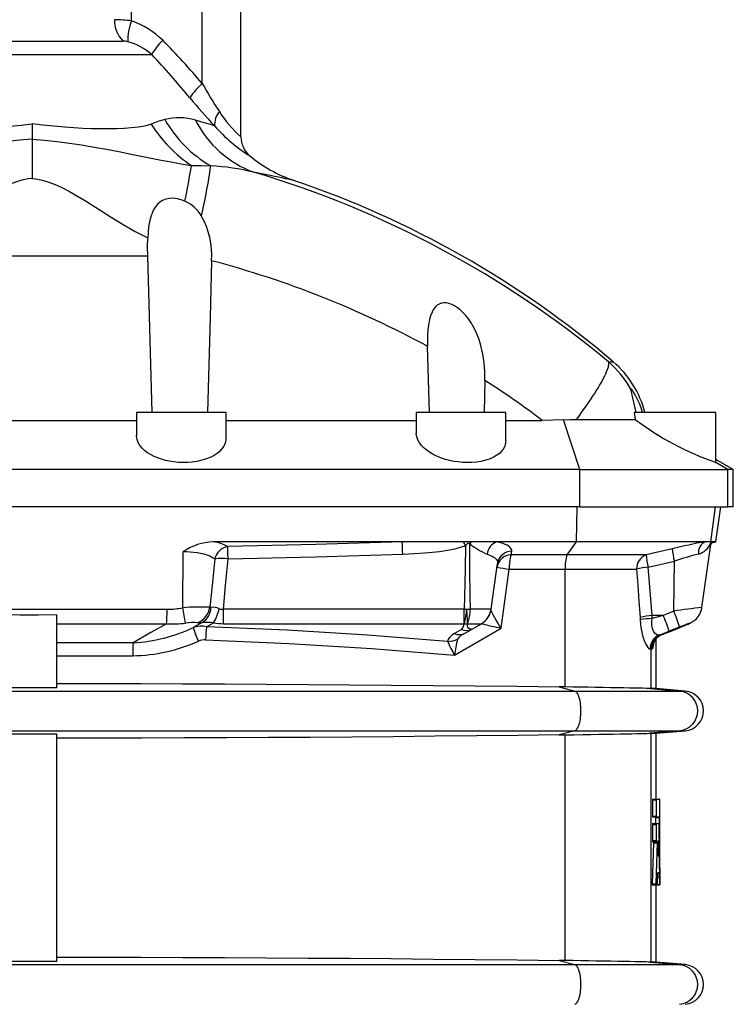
# Model space of a CAD drawing. Extents: x -62 to 1625, y -174 to 2182.
# Tile 8 of 9: x 1320 to 1607, y 1217 to 1612. Entities that reach past the tile are written whole.
import ezdxf

# ---------------------------------------------------------------- set-up
doc = ezdxf.new("R2010")
doc.units = 0
doc.layers.get('0').update_dxf_attribs({"linetype": 'CONTINUOUS'})

msp = doc.modelspace()

# ---------------------------------------------------------------- linework, layer by layer
at = {"color": 7, "linetype": 'CONTINUOUS'}
for p, q in [((1365.01, 1612), (1365.01, 1624.59)), ((1393.48, 1586.78), (1393.48, 1624.59)), ((1409.04, 1565.38), (1409.04, 1624.59)), ((1288.47, 1603.89), (1361.61, 1603.89)), ((1276.89, 1598.49), (1373.19, 1598.49)), ((1325.04, 1570.67), (1325.04, 1564.45)), ((1325.04, 1564.45), (1325.04, 1548.69)), ((1278.56, 1517.55), (1371.52, 1517.55)), ((1373.3, 1454.59), (1371.52, 1517.55)), ((1484.81, 1454.59), (1484.04, 1481.15)), ((1556.85, 1474.93), (1558.74, 1474.93)), ((1507.13, 1467.47), (1506.79, 1454.59)), ((1367.04, 1454.59), (1367.04, 1445.29)), ((1403.04, 1454.59), (1367.04, 1454.59)), ((1403.04, 1444.2), (1403.04, 1454.59)), ((1479.54, 1454.59), (1479.54, 1446.29)), ((1515.54, 1454.59), (1479.54, 1454.59)), ((1515.54, 1443.16), (1515.54, 1454.59)), ((1567.12, 1454.59), (1567.56, 1451.77)), ((1600.04, 1454.59), (1567.12, 1454.59)), ((1600.04, 1434.58), (1600.04, 1454.59)), ((1283.04, 1451.4), (1367.04, 1451.4)), ((1403.04, 1451.4), (1479.54, 1451.4)), ((1515.54, 1451.4), (1530.17, 1451.4)), ((1545.25, 1431.59), (1538.69, 1451.61)), ((1604.9, 1431.59), (1599.78, 1434.56)), ((1607.04, 1431.59), (1600.04, 1435.63)), ((1545.25, 1431.59), (1104.83, 1431.59)), ((1545.25, 1431.59), (1604.9, 1431.59)), ((1545.25, 1416.59), (1545.25, 1431.59)), ((1607.04, 1431.59), (1604.9, 1431.59)), ((1604.9, 1416.59), (1604.9, 1431.59)), ((1607.04, 1416.59), (1607.04, 1431.59)), ((1545.25, 1416.59), (1104.83, 1416.59)), ((1543.94, 1402.59), (1544.31, 1416.59)), ((1545.25, 1416.59), (1604.9, 1416.59)), ((1597.96, 1402.59), (1599.92, 1416.59)), ((1600.07, 1402.59), (1602.04, 1416.59)), ((1607.04, 1416.59), (1604.9, 1416.59)), ((1473.89, 1402.59), (1397.89, 1402.59)), ((1498.49, 1402.59), (1473.89, 1402.59)), ((1501.6, 1402.59), (1498.49, 1402.59)), ((1511.82, 1402.59), (1501.6, 1402.59)), ((1543.94, 1402.59), (1511.82, 1402.59)), ((1540.23, 1397.34), (1543.94, 1402.59)), ((1595.75, 1402.59), (1543.94, 1402.59)), ((1594.44, 1376.15), (1598, 1401.48)), ((1597.96, 1402.59), (1595.75, 1402.59)), ((1599.08, 1402.59), (1597.96, 1402.59)), ((1598.29, 1402.11), (1600.07, 1402.59)), ((1598.96, 1402.56), (1598.9, 1402.54)), ((1598.94, 1402.55), (1599.08, 1402.59)), ((1599.08, 1402.59), (1598.96, 1402.56)), ((1600.07, 1402.59), (1599.08, 1402.59)), ((1385.68, 1376.06), (1385.85, 1398.66)), ((1517.7, 1397.34), (1517.91, 1398.79)), ((1582.46, 1399.77), (1571.98, 1397.34)), ((1509.65, 1375.45), (1512.23, 1393.83)), ((1540.23, 1397.34), (1517.7, 1397.34)), ((1571.98, 1397.34), (1540.23, 1397.34)), ((1572.79, 1392.38), (1583.35, 1394.81)), ((1583.1, 1374.67), (1583.35, 1394.81)), ((1513.64, 1367.86), (1516.95, 1391.55)), ((1516.95, 1391.55), (1539.39, 1391.55)), ((1539.39, 1344.24), (1539.39, 1391.55)), ((1539.39, 1391.55), (1568.16, 1391.55)), ((1270.75, 1375.45), (1379.33, 1375.45)), ((1498.84, 1375.45), (1401.97, 1375.45)), ((1401.97, 1369.64), (1401.97, 1375.45)), ((1498.84, 1369.64), (1498.84, 1375.45)), ((1509.65, 1375.45), (1501.29, 1375.45)), ((1583.1, 1374.67), (1578.88, 1372.97)), ((1335.04, 1343.88), (1335.04, 1373.18)), ((1393.4, 1370.11), (1389.87, 1368.06)), ((1395.19, 1368.4), (1397.96, 1370.02)), ((1569.56, 1372.14), (1569.6, 1371.25)), ((1574.43, 1371.7), (1574.38, 1372.97)), ((1578.88, 1372.97), (1574.38, 1372.97)), ((1335.04, 1369.64), (1379.14, 1369.64)), ((1401.97, 1369.64), (1498.84, 1369.64)), ((1497.75, 1367.34), (1494.93, 1365.72)), ((1494.96, 1357.02), (1513.64, 1367.86)), ((1498.93, 1365.72), (1501.75, 1367.34)), ((1500.07, 1369.64), (1505.72, 1369.64)), ((1501.75, 1367.34), (1505.72, 1369.64)), ((1581.17, 1366.67), (1585.4, 1368.36)), ((1585.25, 1367.98), (1581.99, 1366.67)), ((1581.99, 1366.67), (1585.25, 1367.97)), ((1581.99, 1366.67), (1581.99, 1366.67)), ((1585.25, 1367.98), (1585.25, 1367.97)), ((1365.62, 1361.96), (1335.04, 1361.96)), ((1576.04, 1343.58), (1576.04, 1363.61)), ((1578.23, 1365.16), (1577.78, 1365.16)), ((1578.26, 1365.17), (1578.23, 1365.16)), ((1578.27, 1365.17), (1578.26, 1365.17)), ((1574.05, 1343.59), (1574.05, 1359.6)), ((1574.05, 1359.6), (1574.49, 1359.59)), ((1335.04, 1356.77), (1365.51, 1356.77)), ((1106.81, 1342.56), (1543.27, 1342.56)), ((1539.39, 1344.24), (1536.95, 1344.28)), ((1536.95, 1344.28), (1543.27, 1342.56)), ((1543.27, 1342.56), (1585.45, 1342.56)), ((1574.05, 1343.59), (1573.66, 1343.6)), ((1573.66, 1343.6), (1585.45, 1342.56)), ((1587.74, 1342.56), (1576.04, 1343.58)), ((1585.45, 1342.56), (1587.74, 1342.56)), ((1106.81, 1326.62), (1543.27, 1326.62)), ((1543.27, 1326.62), (1536.95, 1324.9)), ((1543.27, 1326.62), (1585.45, 1326.62)), ((1585.45, 1326.62), (1573.66, 1325.58)), ((1576.04, 1325.6), (1587.74, 1326.62)), ((1585.45, 1326.62), (1587.74, 1326.62)), ((1335.04, 1233.88), (1335.04, 1325.3)), ((1536.95, 1324.9), (1539.39, 1324.94)), ((1539.39, 1234.24), (1539.39, 1324.94)), ((1573.66, 1325.58), (1574.05, 1325.59)), ((1574.05, 1233.59), (1574.05, 1325.59)), ((1576.04, 1299.15), (1576.04, 1325.6)), ((1574.56, 1298.79), (1574.56, 1292.31)), ((1574.56, 1298.79), (1576.05, 1298.79)), ((1574.59, 1299.15), (1576.08, 1299.15)), ((1576.05, 1298.79), (1576.05, 1292.31)), ((1576.08, 1299.15), (1577.42, 1299.15)), ((1577.54, 1276.23), (1577.43, 1298.93)), ((1574.56, 1292.31), (1576.05, 1292.31)), ((1574.59, 1291.95), (1576.08, 1291.95)), ((1575.79, 1291.73), (1575.81, 1289.29)), ((1575.79, 1291.73), (1577.28, 1291.73)), ((1576.08, 1291.95), (1577.27, 1291.95)), ((1577.28, 1291.73), (1577.53, 1264.81)), ((1574.56, 1288.93), (1574.56, 1282.45)), ((1574.56, 1288.93), (1576.05, 1288.93)), ((1574.59, 1289.29), (1576.08, 1289.29)), ((1576.05, 1288.93), (1576.05, 1282.45)), ((1576.08, 1289.29), (1577.2, 1289.29)), ((1577.49, 1265.09), (1577.22, 1289.07)), ((1574.94, 1281.6), (1574.39, 1265.09)), ((1574.56, 1282.45), (1576.05, 1282.45)), ((1574.59, 1282.09), (1576.08, 1282.09)), ((1574.94, 1281.6), (1576.44, 1281.6)), ((1576.44, 1281.6), (1575.88, 1265.09)), ((1576.08, 1282.09), (1576.42, 1282.09)), ((1576.95, 1282.36), (1576.82, 1276.79)), ((1577.1, 1276.79), (1576.99, 1282.36)), ((1576.82, 1276.79), (1577.1, 1276.79)), ((1576.84, 1276.29), (1577.09, 1276.29)), ((1577.54, 1264.59), (1577.54, 1276)), ((1576.5, 1264.81), (1576.63, 1269.41)), ((1576.63, 1269.41), (1577.23, 1269.41)), ((1576.65, 1269.63), (1577.22, 1269.63)), ((1577.23, 1269.41), (1577.3, 1264.81)), ((1574.39, 1265.09), (1575.88, 1265.09)), ((1574.42, 1264.59), (1575.91, 1264.59)), ((1575.91, 1264.59), (1576.48, 1264.59)), ((1576.04, 1233.58), (1576.04, 1264.59)), ((1576.5, 1264.81), (1577.3, 1264.81)), ((1576.56, 1264.59), (1577.31, 1264.59)), ((1577.31, 1264.59), (1577.49, 1264.59)), ((1577.53, 1264.59), (1577.54, 1264.59)), ((1106.81, 1232.56), (1543.27, 1232.56)), ((1539.39, 1234.24), (1536.95, 1234.28)), ((1536.95, 1234.28), (1543.27, 1232.56)), ((1543.27, 1232.56), (1585.45, 1232.56)), ((1574.05, 1233.59), (1573.66, 1233.6)), ((1573.66, 1233.6), (1585.45, 1232.56)), ((1587.74, 1232.56), (1576.04, 1233.58)), ((1585.45, 1232.56), (1587.74, 1232.56))]:
    msp.add_line(p, q, dxfattribs=at)
for points in [[(1378.37, 1572.34), (1375.66, 1571.56), (1372.95, 1570.51)], [(1398.37, 1569.79), (1397.2, 1570.16), (1395.79, 1570.59), (1394.25, 1571.06), (1392.55, 1571.57), (1390.72, 1572.13)], [(1277.13, 1570.51), (1278.76, 1569.95), (1280.55, 1569.55), (1282.45, 1569.26), (1285.15, 1568.95), (1287.99, 1568.75), (1290.93, 1568.63), (1294.23, 1568.57), (1297.64, 1568.57), (1301.14, 1568.65), (1304.69, 1568.78), (1308.28, 1568.98), (1311.89, 1569.24), (1316.28, 1569.62), (1320.67, 1570.1), (1325.04, 1570.67)], [(1372.95, 1570.51), (1371.32, 1569.95), (1369.53, 1569.55), (1367.63, 1569.26), (1364.93, 1568.95), (1362.09, 1568.75), (1359.16, 1568.63), (1355.85, 1568.57), (1352.44, 1568.57), (1348.95, 1568.65), (1345.4, 1568.78), (1341.8, 1568.98), (1338.19, 1569.24), (1333.81, 1569.62), (1329.41, 1570.1), (1325.04, 1570.67)], [(1325.04, 1564.45), (1320.04, 1564.03), (1315.05, 1563.5), (1310.07, 1562.85), (1305.12, 1562.12), (1300.09, 1561.28), (1295.08, 1560.39), (1290.12, 1559.44), (1285.19, 1558.47), (1279.14, 1557.25), (1273.12, 1556.06), (1269.11, 1555.29), (1265.07, 1554.55), (1260.99, 1553.87)], [(1325.04, 1564.45), (1330.04, 1564.03), (1335.04, 1563.5), (1340.01, 1562.85), (1344.96, 1562.12), (1350, 1561.28), (1355, 1560.39), (1359.96, 1559.44), (1364.89, 1558.47), (1370.94, 1557.25), (1376.96, 1556.06), (1380.97, 1555.29), (1385.01, 1554.55), (1389.1, 1553.87)], [(1389.1, 1553.87), (1393, 1553.85), (1396.86, 1553.7)], [(1325.04, 1548.69), (1323.51, 1548.48), (1320.89, 1547.92), (1318.32, 1547.14), (1315.81, 1546.19), (1313.36, 1545.09), (1310.04, 1543.38), (1306.78, 1541.53), (1303.58, 1539.59), (1298.08, 1536.14), (1293.3, 1533.13), (1288.46, 1530.18), (1283.56, 1527.36), (1278.55, 1524.71)], [(1325.04, 1548.69), (1326.57, 1548.48), (1329.19, 1547.92), (1331.76, 1547.14), (1334.28, 1546.19), (1336.72, 1545.09), (1340.05, 1543.38), (1343.3, 1541.53), (1346.51, 1539.59), (1352, 1536.14), (1356.79, 1533.13), (1361.62, 1530.18), (1366.52, 1527.36), (1371.53, 1524.71)], [(1430.17, 1547.89), (1430.05, 1547.91), (1429.67, 1547.99), (1429.04, 1548.12), (1428.14, 1548.31), (1426.99, 1548.55), (1425.58, 1548.84), (1424.16, 1549.13), (1422.55, 1549.46), (1420.76, 1549.82), (1418.76, 1550.22), (1416.59, 1550.66), (1414.24, 1551.12)], [(1386.5, 1539.53), (1385.01, 1540.11), (1383.46, 1540.51), (1381.88, 1540.7), (1380.31, 1540.65), (1378.86, 1540.35), (1377.53, 1539.81), (1376.45, 1539.11), (1375.51, 1538.26), (1374.72, 1537.3), (1374.05, 1536.25), (1373.49, 1535.12), (1372.78, 1533.24), (1372.27, 1531.25), (1371.9, 1529.21), (1371.65, 1526.98), (1371.53, 1524.71)], [(1371.52, 1517.55), (1371.47, 1521.13), (1371.53, 1524.71)], [(1397.24, 1515.54), (1396.62, 1492.76), (1395.58, 1454.59)], [(1507.13, 1467.47), (1507.11, 1471.01), (1506.83, 1474.55), (1506.3, 1478.05), (1505.5, 1481.47), (1504.77, 1483.86), (1503.87, 1486.21), (1502.8, 1488.48), (1501.56, 1490.66), (1500.54, 1492.15), (1499.42, 1493.57), (1498.18, 1494.9), (1497.17, 1495.83), (1496.09, 1496.67), (1494.95, 1497.41), (1493.78, 1497.99), (1492.57, 1498.42), (1491.57, 1498.61), (1490.58, 1498.64), (1489.62, 1498.48), (1488.73, 1498.15), (1488, 1497.7), (1487.36, 1497.14), (1486.53, 1496.09), (1485.87, 1494.9), (1485.3, 1493.45), (1484.87, 1491.91), (1484.55, 1490.33), (1484.25, 1488.08), (1484.07, 1485.79), (1484.01, 1483.47), (1484.04, 1481.15)], [(1543.96, 1451.76), (1544.99, 1453.14), (1545.98, 1454.5), (1546.94, 1455.84), (1547.87, 1457.15), (1548.77, 1458.44), (1549.62, 1459.7), (1550.44, 1460.92), (1551.21, 1462.12), (1551.94, 1463.27), (1552.63, 1464.38), (1553.27, 1465.45), (1553.86, 1466.48), (1554.41, 1467.46), (1554.9, 1468.39), (1555.35, 1469.27), (1555.74, 1470.1), (1556.08, 1470.87), (1556.37, 1471.59), (1556.6, 1472.25), (1556.78, 1472.85), (1556.91, 1473.39), (1556.98, 1473.87), (1556.99, 1474.29), (1556.95, 1474.64), (1556.85, 1474.93)], [(1570.47, 1454.59), (1569.92, 1456.39), (1569.28, 1458.13), (1568.54, 1459.83), (1568.15, 1460.63), (1567.76, 1461.37), (1567.2, 1462.34), (1566.68, 1463.14), (1566.32, 1463.62), (1566.04, 1463.92), (1565.88, 1464.01), (1565.81, 1463.95)], [(1538.69, 1451.61), (1534.47, 1451.45), (1530.17, 1451.4)], [(1538.69, 1451.61), (1541.34, 1451.72), (1543.96, 1451.76)], [(1543.96, 1451.76), (1545.76, 1451.76), (1547.52, 1451.77), (1549.25, 1451.77), (1550.95, 1451.78), (1553.7, 1451.78), (1556.29, 1451.78), (1558.77, 1451.78), (1561.06, 1451.78), (1562.98, 1451.78), (1564.7, 1451.78), (1566.25, 1451.78), (1567.56, 1451.77)], [(1403.01, 1444.2), (1403.01, 1443.61), (1402.73, 1442.28), (1402.14, 1440.99), (1401.25, 1439.75), (1400.41, 1438.9), (1399.41, 1438.09), (1398.25, 1437.33), (1396.95, 1436.65), (1395.23, 1435.94), (1393.33, 1435.35), (1391.28, 1434.89), (1389.43, 1434.62), (1387.5, 1434.47), (1385.56, 1434.43), (1383.78, 1434.51), (1382.01, 1434.68), (1380.29, 1434.95), (1378.63, 1435.31), (1377.05, 1435.75), (1375.55, 1436.27), (1374.06, 1436.9), (1372.69, 1437.61), (1371.47, 1438.37), (1370.27, 1439.29), (1369.25, 1440.26), (1368.42, 1441.27), (1367.72, 1442.45), (1367.26, 1443.66), (1367.06, 1444.88), (1367.07, 1445.29)], [(1515.5, 1443.16), (1515.48, 1442.34), (1515.14, 1441.05), (1514.49, 1439.81), (1513.82, 1438.95), (1512.99, 1438.13), (1511.98, 1437.37), (1510.83, 1436.68), (1509.26, 1435.96), (1507.48, 1435.36), (1505.54, 1434.89), (1503.75, 1434.62), (1501.88, 1434.46), (1499.95, 1434.41), (1498.17, 1434.48), (1496.39, 1434.65), (1494.64, 1434.91), (1492.93, 1435.26), (1491.28, 1435.7), (1489.71, 1436.21), (1488.12, 1436.84), (1486.64, 1437.54), (1485.29, 1438.3), (1483.93, 1439.21), (1482.75, 1440.18), (1481.75, 1441.18), (1480.84, 1442.36), (1480.16, 1443.56), (1479.73, 1444.78), (1479.55, 1446.1), (1479.56, 1446.29)], [(1599.78, 1434.56), (1599.94, 1434.53), (1600.03, 1434.55), (1600.03, 1434.58)], [(1473.89, 1402.59), (1439.08, 1401.49), (1403.74, 1400.66)], [(1499.32, 1401.17), (1499.82, 1401.65), (1500.29, 1402.01), (1500.49, 1402.08), (1500.57, 1402.08), (1500.74, 1402.03), (1500.84, 1401.97), (1501.13, 1401.74)], [(1501.29, 1375.45), (1501.22, 1380.46), (1501.14, 1391.7), (1501.13, 1401.74)], [(1517.91, 1398.79), (1517.92, 1399.06), (1517.83, 1399.5), (1517.61, 1399.93), (1517.22, 1400.37), (1516.7, 1400.79), (1516.07, 1401.17), (1515.32, 1401.52), (1514.43, 1401.87), (1513.41, 1402.19), (1511.82, 1402.59)], [(1597.84, 1401.79), (1597.85, 1401.82), (1597.94, 1402.02), (1598, 1402.16), (1598.03, 1402.16), (1598.04, 1402.12), (1598.04, 1401.97), (1598.03, 1401.77), (1597.99, 1401.48)], [(1385.85, 1398.66), (1387.21, 1398.63), (1388.54, 1398.57), (1390.01, 1398.44), (1391.42, 1398.25), (1392.75, 1398.01), (1394.12, 1397.69), (1395.37, 1397.32), (1396.47, 1396.9), (1397.61, 1396.32), (1398.51, 1395.7)], [(1403.84, 1395.7), (1403.83, 1396.46), (1403.81, 1397.2), (1403.8, 1397.9), (1403.79, 1398.54), (1403.77, 1399.13), (1403.76, 1399.64), (1403.75, 1400.07), (1403.74, 1400.41), (1403.74, 1400.66)], [(1403.84, 1395.7), (1438.97, 1396.52), (1474.09, 1397.63)], [(1474.09, 1397.63), (1474.2, 1397.63), (1478.59, 1397.83), (1482.98, 1398.12), (1485.94, 1398.37), (1488.89, 1398.7), (1492.88, 1399.29), (1495.57, 1399.85), (1497.38, 1400.36), (1498.6, 1400.82), (1499.32, 1401.17)], [(1499.32, 1401.17), (1499.16, 1391.7), (1498.94, 1380.46), (1498.84, 1375.45)], [(1507.99, 1397.63), (1509.13, 1397.23), (1509.83, 1396.92), (1510.45, 1396.58), (1510.99, 1396.21), (1511.44, 1395.83), (1511.79, 1395.42), (1512.05, 1395), (1512.2, 1394.55), (1512.25, 1394.09), (1512.23, 1393.83)], [(1398.51, 1395.7), (1397.43, 1385.03), (1396.5, 1376.24)], [(1401.97, 1375.45), (1402.88, 1385.03), (1403.84, 1395.7)], [(1568.16, 1391.55), (1568.65, 1385.18), (1569.11, 1378.71), (1569.56, 1372.14)], [(1574.38, 1372.97), (1573.88, 1379.54), (1573.34, 1386.01), (1572.79, 1392.38)], [(1396.97, 1376.14), (1396.65, 1376.13), (1396.5, 1376.24)], [(1513.64, 1367.86), (1513.62, 1367.88), (1513.06, 1368.78), (1512.29, 1370.04), (1511.56, 1371.27), (1510.99, 1372.28), (1510.49, 1373.23), (1510.12, 1373.98), (1509.83, 1374.63), (1509.72, 1374.96), (1509.65, 1375.22), (1509.64, 1375.4)], [(1585.25, 1367.97), (1585.56, 1368.1), (1586.16, 1368.34), (1586.74, 1368.59), (1587.31, 1368.82), (1587.84, 1369.05), (1588.35, 1369.27), (1588.82, 1369.48), (1589.27, 1369.68), (1589.76, 1369.91), (1590.09, 1370.09), (1590.35, 1370.23), (1590.64, 1370.4), (1590.95, 1370.6), (1591.32, 1370.86), (1591.74, 1371.21), (1592.19, 1371.63), (1592.63, 1372.1), (1593.04, 1372.64), (1593.42, 1373.23), (1593.75, 1373.85), (1594.03, 1374.52), (1594.25, 1375.21), (1594.4, 1375.92), (1594.43, 1376.15)], [(1335.04, 1373.18), (1327.54, 1373.09), (1320.05, 1373.11), (1315.04, 1373.18)], [(1391.7, 1369.99), (1392.49, 1369.97), (1393.4, 1370.11)], [(1569.6, 1371.25), (1569.71, 1369.49), (1569.86, 1368.15), (1570.07, 1366.85), (1570.33, 1365.61), (1570.66, 1364.38), (1571.02, 1363.25), (1571.41, 1362.25), (1571.82, 1361.39), (1572.23, 1360.68), (1572.62, 1360.13), (1572.97, 1359.76), (1573.29, 1359.56), (1573.57, 1359.53)], [(1577.23, 1365.09), (1576.74, 1365.07), (1576.2, 1365.27), (1575.65, 1365.7), (1575.12, 1366.36), (1574.79, 1366.98), (1574.53, 1367.71), (1574.39, 1368.27), (1574.26, 1369.22), (1574.25, 1370.22), (1574.28, 1370.61), (1574.43, 1371.7)], [(1578.88, 1372.97), (1577.4, 1372.55), (1575.92, 1372.13), (1574.43, 1371.7)], [(1585.4, 1368.36), (1585.99, 1368.6), (1586.57, 1368.83), (1587.13, 1369.04), (1587.65, 1369.24), (1588.12, 1369.42), (1588.53, 1369.57), (1588.88, 1369.69), (1589.15, 1369.78), (1589.35, 1369.84), (1589.47, 1369.86), (1589.5, 1369.85), (1589.45, 1369.8), (1589.31, 1369.73), (1589.09, 1369.62), (1588.8, 1369.48), (1588.43, 1369.31), (1588, 1369.13), (1587.52, 1368.92), (1586.99, 1368.7), (1586.43, 1368.46), (1585.84, 1368.22), (1585.25, 1367.98)], [(1379.14, 1369.64), (1372.81, 1366.05), (1365.62, 1361.96)], [(1492.12, 1362.54), (1459.91, 1365.03), (1427.59, 1366.98), (1395.19, 1368.4)], [(1494.93, 1365.72), (1493.88, 1365.03), (1493, 1364.28), (1492.48, 1363.62), (1492.17, 1362.92), (1492.12, 1362.54)], [(1501.75, 1367.34), (1501.67, 1367.39), (1501.36, 1367.46), (1500.92, 1367.6), (1500.49, 1367.88), (1500.21, 1368.31), (1500.1, 1368.84), (1500.07, 1369.64)], [(1577.23, 1365.09), (1578.55, 1365.62), (1579.86, 1366.15), (1581.17, 1366.67)], [(1578.21, 1365.14), (1579.16, 1365.53), (1581.99, 1366.67)], [(1581.99, 1366.67), (1580.74, 1366.17), (1579.49, 1365.66), (1578.23, 1365.16)], [(1394.82, 1363.21), (1428.3, 1361.72), (1461.69, 1359.66), (1494.96, 1357.02)], [(1335.04, 1343.88), (1316.29, 1343.88), (1315.04, 1343.88)], [(1335.04, 1345.59), (1351.89, 1345.57), (1368.73, 1345.54), (1385.56, 1345.49), (1402.38, 1345.42), (1419.18, 1345.33), (1435.96, 1345.23), (1452.72, 1345.12), (1469.44, 1344.98), (1486.38, 1344.83), (1503.28, 1344.66), (1520.13, 1344.48), (1536.95, 1344.28)], [(1573.66, 1343.6), (1572.96, 1343.62), (1572.01, 1343.64), (1570.8, 1343.67), (1569.24, 1343.7), (1567.4, 1343.74), (1565.31, 1343.78), (1562.98, 1343.83), (1560.42, 1343.87), (1557.65, 1343.92), (1554.7, 1343.98), (1551.58, 1344.03), (1548.67, 1344.08), (1545.65, 1344.13), (1542.55, 1344.19), (1539.39, 1344.24)], [(1543.27, 1342.56), (1543.54, 1342.44), (1543.81, 1342.23), (1544.06, 1341.94), (1544.31, 1341.57), (1544.54, 1341.11), (1544.75, 1340.59), (1544.95, 1339.99), (1545.12, 1339.34), (1545.27, 1338.63), (1545.39, 1337.88), (1545.49, 1337.09), (1545.56, 1336.27), (1545.61, 1335.44), (1545.62, 1334.59), (1545.61, 1333.74), (1545.56, 1332.91), (1545.49, 1332.09), (1545.39, 1331.3), (1545.27, 1330.55), (1545.12, 1329.84), (1544.95, 1329.19), (1544.75, 1328.59), (1544.54, 1328.07), (1544.31, 1327.61), (1544.06, 1327.24), (1543.81, 1326.95), (1543.54, 1326.74), (1543.27, 1326.62)], [(1576.04, 1343.58), (1575.92, 1343.58), (1575.54, 1343.58), (1574.92, 1343.59), (1574.05, 1343.59)], [(1315.04, 1325.3), (1316.29, 1325.3), (1335.04, 1325.3)], [(1536.95, 1324.9), (1520.37, 1324.7), (1503.76, 1324.52), (1487.1, 1324.36), (1470.41, 1324.21), (1453.68, 1324.07), (1436.93, 1323.95), (1420.15, 1323.85), (1403.35, 1323.77), (1386.29, 1323.7), (1369.22, 1323.64), (1352.13, 1323.61), (1335.04, 1323.59)], [(1539.39, 1324.94), (1542.91, 1325), (1546.36, 1325.06), (1549.71, 1325.12), (1552.91, 1325.17), (1555.96, 1325.23), (1558.84, 1325.28), (1561.52, 1325.33), (1563.99, 1325.37), (1566.21, 1325.42), (1568.2, 1325.46), (1569.93, 1325.49), (1571.37, 1325.52), (1572.32, 1325.55), (1573.09, 1325.57), (1573.66, 1325.58)], [(1574.05, 1325.59), (1574.92, 1325.59), (1575.54, 1325.6), (1575.92, 1325.6), (1576.04, 1325.6)], [(1576.99, 1282.36), (1576.99, 1282.45), (1576.98, 1282.52), (1576.98, 1282.56), (1576.97, 1282.58), (1576.97, 1282.56), (1576.96, 1282.52), (1576.96, 1282.45), (1576.95, 1282.36)], [(1577.54, 1276.06), (1577.54, 1276.02), (1577.54, 1276), (1577.54, 1276.02), (1577.54, 1276.06), (1577.54, 1276.13), (1577.54, 1276.23)], [(1335.04, 1235.59), (1351.89, 1235.57), (1368.73, 1235.54), (1385.56, 1235.49), (1402.38, 1235.42), (1419.18, 1235.33), (1435.96, 1235.23), (1452.72, 1235.12), (1469.44, 1234.98), (1486.38, 1234.83), (1503.28, 1234.66), (1520.13, 1234.48), (1536.95, 1234.28)], [(1335.04, 1233.88), (1316.29, 1233.88), (1315.04, 1233.88)], [(1573.66, 1233.6), (1572.98, 1233.62), (1572.04, 1233.64), (1570.86, 1233.67), (1569.31, 1233.7), (1567.48, 1233.74), (1565.4, 1233.78), (1563.09, 1233.82), (1560.54, 1233.87), (1557.78, 1233.92), (1554.83, 1233.97), (1551.72, 1234.03), (1548.78, 1234.08), (1545.72, 1234.13), (1542.59, 1234.19), (1539.39, 1234.24)], [(1543.27, 1232.56), (1543.54, 1232.44), (1543.81, 1232.23), (1544.06, 1231.94), (1544.31, 1231.57), (1544.54, 1231.11), (1544.75, 1230.59), (1544.95, 1229.99), (1545.12, 1229.34), (1545.27, 1228.63), (1545.39, 1227.88), (1545.49, 1227.09), (1545.56, 1226.27), (1545.61, 1225.44), (1545.62, 1224.59), (1545.61, 1223.74), (1545.56, 1222.91), (1545.49, 1222.09), (1545.39, 1221.3), (1545.27, 1220.55), (1545.12, 1219.84), (1544.95, 1219.19), (1544.75, 1218.59), (1544.54, 1218.07), (1544.31, 1217.61), (1544.06, 1217.24), (1543.81, 1216.95), (1543.54, 1216.74), (1543.27, 1216.62)], [(1576.04, 1233.58), (1575.92, 1233.58), (1575.54, 1233.58), (1574.92, 1233.59), (1574.05, 1233.59)]]:
    msp.add_lwpolyline(points, dxfattribs=at)
for centre, radius, start, end in [((1369.42, 1612.08), 11.31, 178.0008, 226.3526), ((1357.51, 1553.76), 58.72, 82.6622, 89.4165), ((1384.1, 1604.35), 20.56, 158.1673, 182.142), ((1353.8, 1579.87), 34.02, 45.6972, 70.7578), ((1361.47, 1596.86), 7.04, 72.8095, 88.8851), ((1356.92, 1579.36), 25.11, 49.6114, 74.6912), ((1395.67, 1585.89), 25.77, 134.6421, 150.7304), ((1137.23, 1368.99), 336.3, 40.362, 44.3852), ((1078.43, 1324.08), 402.72, 39.6491, 42.9527), ((1408.75, 1568.56), 23.77, 129.9723, 148.3259), ((1657.27, 1739.97), 305.05, 210.1447, 212.6205), ((1632.53, 1784.82), 317.91, 219.8654, 222.5614), ((1406.9, 1570.07), 8.53, 140.2479, 181.8686), ((1441.28, 1601.82), 48.66, 212.7082, 228.5), ((1384.15, 1549.71), 23.36, 73.673, 104.3251), ((1422.5, 1597.63), 50.86, 209.8116, 239.735), ((1429.14, 1591.49), 43.02, 206.7407, 249.737), ((1420.03, 1600.04), 55.57, 212.0979, 236.1817), ((1448.22, 1614.11), 66.7, 221.6421, 237.7733), ((1419.04, 1565.38), 10, 180, 230.2576), ((1447.72, 1599.81), 54.8, 230.2125, 251.3255), ((1129.34, 1593.51), 262.77, 348.1456, 351.3243), ((1196.76, 1580.89), 201.95, 346.4583, 352.2617), ((1392.01, 1461.1), 92.73, 76.1293, 86.9973), ((1300.11, 1165.96), 401.72, 50.2746, 73.4952), ((1304.46, 1176.59), 392, 49.5581, 71.2953), ((1379.9, 1525.56), 15.45, 31.3919, 64.7145), ((1364.95, 1517.63), 32.36, 356.3007, 29.5875), ((1298.89, 1140.58), 387.65, 61.4701, 75.3028), ((1530.85, 1444.58), 39.96, 28.9894, 49.4139), ((1532.8, 1444.48), 40, 14.6336, 49.5581), ((1308.53, 1158.22), 367.53, 52.9106, 57.2906), ((1273.21, 1391.11), 301.52, 12.1528, 13.9781), ((1637.93, 1544.74), 116.59, 232.8777, 250.9018), ((1399.06, 1378.61), 24, 92.7984, 123.3861), ((1394.78, 1383.34), 19.5, 62.6613, 80.8377), ((1060.14, 1383.44), 414.19, 1.9629, 2.6497), ((1431.46, 1362.33), 78.19, 29.7802, 30.9876), ((1520.96, 1391.33), 22.41, 149.818, 152.3004), ((1518.85, 1423.55), 28.1, 230.8936, 247.2595), ((1514.27, 1396.74), 6.34, 112.7344, 171.9551), ((1649.3, 1117.33), 290.25, 100.6321, 103.3145), ((1597.97, 1398.13), 4.98, 116.4744, 185.765), ((1591.2, 1404.61), 7.21, 284.5641, 336.9471), ((1602.85, 1401.43), 5.02, 166.6439, 175.9321), ((1599.28, 1401.29), 1.3, 104.122, 171.2898), ((1404.76, 1394.34), 6.4, 99.1796, 167.7662), ((1518.02, 1392.93), 5.87, 91.1283, 171.1395), ((1612.16, 1402.53), 29.83, 185.3167, 195.0096), ((1630.81, 1250.06), 152.34, 104.3631, 108.1509), ((1401.18, 1372.65), 23.2, 83.3946, 96.6054), ((1517.82, 1391.48), 5.86, 91.1377, 171.1403), ((1532.92, 1392.42), 16, 162.0698, 183.1197), ((1553.82, 1392.41), 14.45, 160.052, 183.4283), ((1574.11, 1391.78), 5.95, 110.9917, 182.2723), ((1602.06, 1399.74), 30.18, 184.553, 194.107), ((1523.49, 1445.05), 53.9, 257.7217, 263.0335), ((1574.65, 1368.8), 23.66, 94.5114, 105.9278), ((1289.91, 1375.38), 89.42, 356.3172, 0.0454), ((1379.21, 1410.24), 34.79, 270.2009, 280.73), ((1392.53, 1289.86), 86.48, 87.3747, 94.5437), ((1257.9, 1351.9), 130.04, 7.9401, 10.7067), ((1388.35, 1377.53), 8.25, 293.9543, 351.04), ((1389.64, 1376.4), 7.33, 300.877, 357.9611), ((1397.96, 1371.39), 4.85, 61.7035, 101.7802), ((1385.14, 1378.53), 15.38, 326.3985, 349.2441), ((1401.52, 1378.93), 3.5, 248.8438, 277.4476), ((1500.09, 1432.8), 57.36, 268.748, 269.7488), ((1468.37, 1377.89), 31.56, 344.851, 355.5548), ((1500.08, 1428.87), 53.43, 269.7408, 271.297), ((1462.9, 1371.03), 37.2, 357.8601, 6.8117), ((1486.57, 1375.49), 14.72, 336.5649, 359.8428), ((1501.72, 1376.57), 8, 300, 352), ((1501.77, 1376.51), 7.94, 300.306, 351.9616), ((1624.28, 1104.69), 273.11, 96.2753, 98.6723), ((1526.05, 1350.35), 62.02, 16.8865, 23.0869), ((1381.79, 1407.31), 37.77, 265.9765, 277.4644), ((1389.78, 1346.47), 23.6, 85.3386, 97.4964), ((1395.18, 1344.33), 25.84, 83.821, 93.9317), ((1401.93, 1390.71), 21.07, 259.119, 270.1123), ((1575.69, 1351.03), 21.98, 93.4178, 106.2125), ((1575.68, 1332.4), 39.32, 91.8196, 98.892), ((1521.85, 1348.66), 62, 16.8854, 23.0875), ((1361.62, 1429.17), 67.32, 273.3987, 294.8052), ((1393.12, 1359.22), 9.42, 77.3128, 110.1887), ((1426.3, 1378.68), 37.95, 196.2573, 205.0501), ((1452.29, 1361.73), 57.5, 173.3359, 178.5289), ((1496.93, 1369.66), 4.42, 243.0989, 296.9011), ((1501.51, 1359.69), 6.56, 113.198, 145.1817), ((1494.8, 1370.15), 4.06, 316.3923, 352.8398), ((1499.75, 1371.28), 4.42, 243.0976, 296.9024), ((1499.46, 1378.6), 8.98, 266.0455, 273.9545), ((1533.37, 1472.49), 106.48, 254.9809, 259.3186), ((1364.5, 1423.91), 67.15, 270.8578, 294.0994), ((1464.14, 1357.33), 98.63, 177.3089, 180.3284), ((1394.67, 1356.58), 6.63, 88.7553, 114.5139), ((1492.24, 1371.44), 8.9, 269.2304, 295.8974), ((1528.13, 1377.61), 39.03, 202.7072, 211.8335), ((1536.26, 1352.84), 41.5, 165.217, 174.2253), ((1579.52, 1359.59), 5.95, 112.5942, 180.63), ((1580.05, 1359.61), 6, 112.189, 180.0776), ((1580.49, 1359.6), 6, 112.1419, 180.0334), ((1570.97, 1361.73), 4.12, 328.7209, 4.0066), ((1579.51, 1360.42), 4.71, 138.0507, 164.3319), ((1577.93, 1361.77), 3.39, 92.5826, 101.9107), ((1574.18, 1356.97), 2.63, 92.9536, 103.5364), ((1584.72, 1334.59), 8, 275.2474, 84.7526), ((1587.04, 1334.59), 8, 275, 85), ((1575.65, 1298.88), 1.1, 165.7061, 184.6552), ((1577.14, 1298.88), 1.09, 165.6638, 184.6645), ((1575.53, 1298.97), 1.9, 358.7029, 5.4291), ((1575.65, 1292.22), 1.09, 175.3184, 194.3211), ((1574.5, 1291.77), 1.29, 358.1009, 7.9941), ((1577.14, 1292.22), 1.09, 175.3344, 194.3381), ((1576, 1291.77), 1.28, 358.0889, 8.0367), ((1575.65, 1289.02), 1.1, 165.7033, 184.6572), ((1577.14, 1289.02), 1.09, 165.661, 184.6665), ((1576.07, 1289.11), 1.15, 357.8782, 8.9836), ((1575.65, 1282.36), 1.09, 175.3184, 194.3211), ((1573.07, 1281.75), 1.88, 355.1675, 10.433), ((1577.14, 1282.36), 1.09, 175.3335, 194.339), ((1574.58, 1281.75), 1.87, 355.1493, 10.4718), ((1579.16, 1276.63), 2.34, 176.1267, 188.3578), ((1574.18, 1276.63), 2.93, 353.3419, 3.0918), ((1577.35, 1269.45), 0.716, 165.3817, 183.3295), ((1576.06, 1269.45), 1.18, 357.9348, 8.7882), ((1575.94, 1264.93), 1.55, 174.1686, 192.6329), ((1577.43, 1264.93), 1.55, 174.1515, 192.6739), ((1575.84, 1264.77), 0.661, 344.1604, 3.6368), ((1578.68, 1264.77), 1.38, 178.2857, 187.5035), ((1568.99, 1264.93), 8.5, 357.7154, 1.0702), ((1583.52, 1264.77), 5.99, 179.6134, 181.739), ((1584.72, 1224.59), 8, 275.2474, 84.7526), ((1587.04, 1224.59), 8, 275, 85)]:
    msp.add_arc(centre, radius, start, end, dxfattribs=at)

doc.saveas('drawing.dxf')
